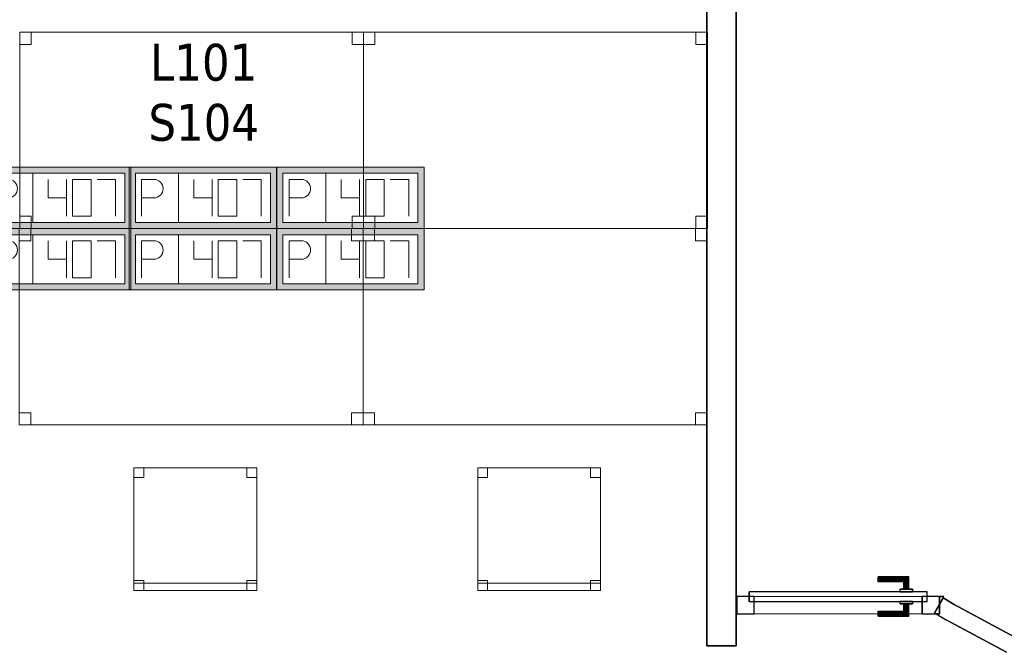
# Model space of a CAD drawing. Header units: metres. Extents: x 391.1 to 427.5, y 12.7 to 28.4.
# Tile 24 of 139: x 406.8 to 410.8, y 18.1 to 20.7. Entities that reach past the tile are written whole.
import ezdxf

# ---------------------------------------------------------------- set-up
doc = ezdxf.new("R2010")
doc.units = ezdxf.units.M
doc.layers.add('01_CARPINTERIA', color=5, linetype='Continuous', lineweight=25, true_color=0x0000ff)
doc.layers.add('01_SUELOS', color=7, linetype='Continuous', lineweight=25, true_color=0x007f00)
for name, color, linetype, lineweight in [('02_MOBILIARIO', 7, 'Continuous', 18), ('A-DETL-____-MBND', 7, 'Continuous', 18), ('A-GENM-____-OTLN', 7, 'Continuous', 18), ('A-WALL-____-MCUT', 7, 'Continuous', 25), ('A-WALL-____-OTLN', 7, 'Continuous', 25), ('E-ELEC-FIXT-IDEN', 7, 'Continuous', 30)]:
    doc.layers.add(name, color=color, linetype=linetype, lineweight=lineweight)
doc.styles.add('Tahoma_3', font='tahoma.ttf', dxfattribs={"height": 0.15})

# ---------------------------------------------------------------- blocks, each defined once
blk = doc.blocks.new('Family - Taula 140X80_P1-154633-04_ELEC_P1')
at = {"layer": 'A-DETL-____-MBND', "color": 253, "true_color": 0xaaaaaa}
for p, q in [((0, 0.8001), (0.0464, 0.8001)), ((0, 0.7501), (0, 0.8001)), ((0.0464, 0.8001), (0, 0.8001)), ((0, 0.8001), (0, 0.7501)), ((0, 0.8001), (1.4, 0.8001)), ((0, 0), (0, 0.8001)), ((1.4, 0.8001), (0, 0.8001)), ((0, 0.8001), (0, 0)), ((0.0464, 0.8001), (0.0464, 0.7501)), ((0.0464, 0.7501), (0.0464, 0.8001)), ((1.3536, 0.8001), (1.4, 0.8001)), ((1.3536, 0.7501), (1.3536, 0.8001)), ((1.4, 0.8001), (1.3536, 0.8001)), ((1.3536, 0.8001), (1.3536, 0.7501)), ((1.4, 0.8001), (1.4, 0.7501)), ((1.4, 0.7501), (1.4, 0.8001)), ((1.4, 0.8001), (1.4, 0)), ((1.4, 0), (1.4, 0.8001)), ((0.0464, 0.7501), (0, 0.7501)), ((0, 0.7501), (0.0464, 0.7501)), ((1.4, 0.7501), (1.3536, 0.7501)), ((1.3536, 0.7501), (1.4, 0.7501)), ((0, 0.05), (0.0464, 0.05)), ((0, 0), (0, 0.05)), ((0.0464, 0.05), (0, 0.05)), ((0, 0.05), (0, 0)), ((0.0464, 0.05), (0.0464, 0)), ((0.0464, 0), (0.0464, 0.05)), ((1.3536, 0.05), (1.4, 0.05)), ((1.3536, 0), (1.3536, 0.05)), ((1.4, 0.05), (1.3536, 0.05)), ((1.3536, 0.05), (1.3536, 0)), ((1.4, 0.05), (1.4, 0)), ((1.4, 0), (1.4, 0.05)), ((0, 0), (0.0464, 0)), ((1.4, 0), (0, 0)), ((0, 0), (1.4, 0)), ((1.4, 0), (1.3536, 0)), ((1.3536, 0), (1.4, 0)), ((0.0464, 0), (0, 0))]:
    blk.add_line(p, q, dxfattribs=at)
blk = doc.blocks.new('Family - Taula 140X80_P1-154743-04_ELEC_P1')
at = {"layer": 'A-DETL-____-MBND', "color": 253, "true_color": 0xaaaaaa}
for p, q in [((0, 0.8001), (1.4, 0.8001)), ((0, 0), (0, 0.8001)), ((1.4, 0.8001), (0, 0.8001)), ((0, 0.8001), (0, 0)), ((0, 0.8001), (0.0464, 0.8001)), ((0, 0.7501), (0, 0.8001)), ((0.0464, 0.8001), (0, 0.8001)), ((0, 0.8001), (0, 0.7501)), ((0.0464, 0.8001), (0.0464, 0.7501)), ((0.0464, 0.7501), (0.0464, 0.8001)), ((1.3536, 0.8001), (1.4, 0.8001)), ((1.3536, 0.7501), (1.3536, 0.8001)), ((1.4, 0.8001), (1.3536, 0.8001)), ((1.3536, 0.8001), (1.3536, 0.7501)), ((1.4, 0.8001), (1.4, 0.7501)), ((1.4, 0.7501), (1.4, 0.8001)), ((1.4, 0.8001), (1.4, 0)), ((1.4, 0), (1.4, 0.8001)), ((0.0464, 0.7501), (0, 0.7501)), ((0, 0.7501), (0.0464, 0.7501)), ((1.4, 0.7501), (1.3536, 0.7501)), ((1.3536, 0.7501), (1.4, 0.7501)), ((0, 0.05), (0.0464, 0.05)), ((0, 0), (0, 0.05)), ((0.0464, 0.05), (0, 0.05)), ((0, 0.05), (0, 0)), ((0.0464, 0.05), (0.0464, 0)), ((0.0464, 0), (0.0464, 0.05)), ((1.3536, 0.05), (1.4, 0.05)), ((1.3536, 0), (1.3536, 0.05)), ((1.4, 0.05), (1.3536, 0.05)), ((1.3536, 0.05), (1.3536, 0)), ((1.4, 0.05), (1.4, 0)), ((1.4, 0), (1.4, 0.05)), ((0, 0), (1.4, 0)), ((0.0464, 0), (0, 0)), ((0, 0), (0.0464, 0)), ((1.4, 0), (1.3536, 0)), ((1.3536, 0), (1.4, 0)), ((1.4, 0), (0, 0))]:
    blk.add_line(p, q, dxfattribs=at)
blk = doc.blocks.new('Family - Envans P1-154785-04_ELEC_P1')
at = {"layer": 'A-WALL-____-MCUT', "color": 253, "true_color": 0xaaaaaa}
for p, q in [((4.1002, 0.12), (0, 0.12)), ((0, 0.12), (0, 0)), ((4.1002, 0), (4.1002, 0.12)), ((0, 0), (4.1002, 0))]:
    blk.add_line(p, q, dxfattribs=at)
at = {"layer": 'A-WALL-____-OTLN', "color": 253, "true_color": 0xaaaaaa}
for p, q in [((4.1002, 0.12), (0, 0.12)), ((0, 0.12), (0, 0)), ((4.1002, 0), (4.1002, 0.12)), ((0, 0), (4.1002, 0))]:
    blk.add_line(p, q, dxfattribs=at)
at = {"layer": 'A-WALL-____-OTLN', "color": 253, "lineweight": 18, "true_color": 0xaaaaaa}
blk.add_line((0, 0), (4.1002, 0), dxfattribs=at)
blk = doc.blocks.new('Family - LONDR55-XX_ZZ-ARQ-CAA-M3D-Londres55-154851-04_ELEC_P1')
at = {"layer": '01_CARPINTERIA', "color": 161, "true_color": 0xaaaaff}
for p, q in [((0.5752, 0.1487), (0.5752, 0.15)), ((0.5752, 0.15), (0.5752, 0.1487)), ((0.7002, 0.15), (0.5752, 0.15)), ((0.5752, 0.145), (0.5752, 0.1487)), ((0.5752, 0.1487), (0.5752, 0.145)), ((0.6989, 0.1487), (0.5752, 0.1487)), ((0.6989, 0.1487), (0.5752, 0.1487)), ((0.5752, 0.14), (0.5752, 0.145)), ((0.5752, 0.145), (0.5752, 0.14)), ((0.6952, 0.145), (0.5752, 0.145)), ((0.6952, 0.145), (0.5752, 0.145)), ((0.5752, 0.135), (0.5752, 0.14)), ((0.5752, 0.14), (0.5752, 0.135)), ((0.5752, 0.14), (0.6902, 0.14)), ((0.6902, 0.14), (0.5752, 0.14)), ((0.5752, 0.135), (0.5752, 0.1313)), ((0.5752, 0.1313), (0.5752, 0.135)), ((0.6852, 0.135), (0.5752, 0.135)), ((0.6852, 0.135), (0.5752, 0.135)), ((0.5752, 0.1313), (0.5752, 0.13)), ((0.5752, 0.13), (0.5752, 0.1313)), ((0.6816, 0.1313), (0.5752, 0.1313)), ((0.6816, 0.1313), (0.5752, 0.1313)), ((0.6802, 0.13), (0.5752, 0.13)), ((0.6802, 0.13), (0.6816, 0.1313)), ((0.6816, 0.1313), (0.6802, 0.13)), ((0.6802, 0.1), (0.6802, 0.13)), ((0.6816, 0.1313), (0.6852, 0.135)), ((0.6852, 0.135), (0.6816, 0.1313)), ((0.6816, 0.1), (0.6816, 0.1313)), ((0.6816, 0.1), (0.6816, 0.1313)), ((0.6852, 0.135), (0.6902, 0.14)), ((0.6902, 0.14), (0.6852, 0.135)), ((0.6852, 0.1), (0.6852, 0.135)), ((0.6852, 0.1), (0.6852, 0.135)), ((0.6952, 0.145), (0.6902, 0.14)), ((0.6902, 0.14), (0.6952, 0.145)), ((0.6902, 0.14), (0.6902, 0.1)), ((0.6902, 0.1), (0.6902, 0.14)), ((0.6989, 0.1487), (0.6952, 0.145)), ((0.6952, 0.145), (0.6989, 0.1487)), ((0.6952, 0.1), (0.6952, 0.145)), ((0.6952, 0.1), (0.6952, 0.145)), ((0.7002, 0.15), (0.6989, 0.1487)), ((0.6989, 0.1487), (0.7002, 0.15)), ((0.6989, 0.1), (0.6989, 0.1487)), ((0.6989, 0.1), (0.6989, 0.1487)), ((0.7002, 0.1), (0.7002, 0.15)), ((0.7752, 0.09), (0.05, 0.09)), ((0.05, 0.09), (0.05, 0.05)), ((0.7752, 0.09), (0.05, 0.09)), ((0.05, 0.05), (0.05, 0.09)), ((0.7152, 0.1), (0.6652, 0.1)), ((0.6652, 0.1), (0.7152, 0.1)), ((0.6652, 0.09), (0.6652, 0.1)), ((0.6652, 0.09), (0.6652, 0.1)), ((0.7152, 0.09), (0.6652, 0.09)), ((0.6652, 0.09), (0.7152, 0.09)), ((0.6816, 0.1), (0.6802, 0.1)), ((0.6802, 0.1), (0.6816, 0.1)), ((0.6852, 0.1), (0.6816, 0.1)), ((0.6816, 0.1), (0.6852, 0.1)), ((0.6902, 0.1), (0.6852, 0.1)), ((0.6852, 0.1), (0.6902, 0.1)), ((0.6952, 0.1), (0.6902, 0.1)), ((0.6902, 0.1), (0.6952, 0.1)), ((0.6952, 0.1), (0.6989, 0.1)), ((0.6989, 0.1), (0.6952, 0.1)), ((0.6989, 0.1), (0.7002, 0.1)), ((0.7002, 0.1), (0.6989, 0.1)), ((0.7152, 0.09), (0.7152, 0.1)), ((0.7152, 0.1), (0.7152, 0.09)), ((0.7752, 0.05), (0.7752, 0.09)), ((0.7752, 0.05), (0.7752, 0.09)), ((0.07, 0.07), (0, 0.07)), ((0, 0.07), (0, 0)), ((0.07, 0.07), (0, 0.07)), ((0, 0), (0, 0.07)), ((0.05, 0.05), (0.7752, 0.05)), ((0.05, 0.05), (0.7752, 0.05)), ((0.07, 0), (0.07, 0.07)), ((0.07, 0), (0.07, 0.07)), ((0.6652, 0.05), (0.7152, 0.05)), ((0.7152, 0.05), (0.6652, 0.05)), ((0.6652, 0.04), (0.6652, 0.05)), ((0.6652, 0.04), (0.6652, 0.05)), ((0.7152, 0.04), (0.7152, 0.05)), ((0.7152, 0.05), (0.7152, 0.04)), ((0.8252, 0.07), (0.7552, 0.07)), ((0.7552, 0.07), (0.7552, 0)), ((0.8252, 0.07), (0.7552, 0.07)), ((0.7552, 0), (0.7552, 0.07)), ((0.8252, 0), (0.8252, 0.07)), ((0.8252, 0), (0.8252, 0.07)), ((0, 0), (0.07, 0)), ((0, 0), (0.07, 0)), ((0.5752, 0.0087), (0.5752, 0.01)), ((0.5752, 0.01), (0.5752, 0.0087)), ((0.5752, 0.01), (0.6802, 0.01)), ((0.5752, 0.005), (0.5752, 0.0087)), ((0.5752, 0.0087), (0.5752, 0.005)), ((0.5752, 0.0087), (0.6816, 0.0087)), ((0.5752, 0.0087), (0.6816, 0.0087)), ((0.5752, 0), (0.5752, 0.005)), ((0.5752, 0.005), (0.5752, 0)), ((0.5752, 0.005), (0.6852, 0.005)), ((0.5752, 0.005), (0.6852, 0.005)), ((0.5752, -0.005), (0.5752, 0)), ((0.5752, 0), (0.5752, -0.005)), ((0.6902, 0), (0.5752, 0)), ((0.5752, 0), (0.6902, 0)), ((0.6652, 0.04), (0.7152, 0.04)), ((0.7152, 0.04), (0.6652, 0.04)), ((0.6816, 0.04), (0.6802, 0.04)), ((0.6802, 0.04), (0.6816, 0.04)), ((0.6802, 0.01), (0.6802, 0.04)), ((0.6816, 0.0087), (0.6802, 0.01)), ((0.6802, 0.01), (0.6816, 0.0087)), ((0.6852, 0.04), (0.6816, 0.04)), ((0.6816, 0.04), (0.6852, 0.04)), ((0.6816, 0.0087), (0.6816, 0.04)), ((0.6816, 0.0087), (0.6816, 0.04)), ((0.6852, 0.005), (0.6816, 0.0087)), ((0.6816, 0.0087), (0.6852, 0.005)), ((0.6852, 0.04), (0.6902, 0.04)), ((0.6902, 0.04), (0.6852, 0.04)), ((0.6852, 0.005), (0.6852, 0.04)), ((0.6852, 0.005), (0.6852, 0.04)), ((0.6902, 0), (0.6852, 0.005)), ((0.6852, 0.005), (0.6902, 0)), ((0.6902, 0.04), (0.6952, 0.04)), ((0.6952, 0.04), (0.6902, 0.04)), ((0.6902, 0.04), (0.6902, 0)), ((0.6902, 0), (0.6902, 0.04)), ((0.6952, -0.005), (0.6902, 0)), ((0.6952, 0.04), (0.6989, 0.04)), ((0.6989, 0.04), (0.6952, 0.04)), ((0.6952, -0.005), (0.6952, 0.04)), ((0.6952, -0.005), (0.6952, 0.04)), ((0.6989, 0.04), (0.7002, 0.04)), ((0.7002, 0.04), (0.6989, 0.04)), ((0.6989, -0.0087), (0.6989, 0.04)), ((0.6989, -0.0087), (0.6989, 0.04)), ((0.7002, -0.01), (0.7002, 0.04)), ((0.7552, 0), (0.8252, 0)), ((0.7552, 0), (0.8252, 0)), ((0.5752, -0.005), (0.5752, -0.0087)), ((0.5752, -0.0087), (0.5752, -0.005)), ((0.5752, -0.005), (0.6952, -0.005)), ((0.5752, -0.005), (0.6952, -0.005)), ((0.5752, -0.0087), (0.5752, -0.01)), ((0.5752, -0.01), (0.5752, -0.0087)), ((0.5752, -0.0087), (0.6989, -0.0087)), ((0.5752, -0.0087), (0.6989, -0.0087)), ((0.5752, -0.01), (0.7002, -0.01)), ((0.6902, 0), (0.6952, -0.005)), ((0.6952, -0.005), (0.6989, -0.0087)), ((0.6989, -0.0087), (0.6952, -0.005)), ((0.6989, -0.0087), (0.7002, -0.01)), ((0.7002, -0.01), (0.6989, -0.0087))]:
    blk.add_line(p, q, dxfattribs=at)
blk = doc.blocks.new('Family - Porta P1-154852-04_ELEC_P1')
blk.add_blockref('Family - LONDR55-XX_ZZ-ARQ-CAA-M3D-Londres55-154851-04_ELEC_P1', (0, 0))
blk = doc.blocks.new('Family - Cadira d_Oficina_P1-154904-04_ELEC_P1')
at = {"layer": 'A-DETL-____-MBND', "color": 253, "true_color": 0xaaaaaa}
for p, q in [((0, 0.46), (0, 0.5)), ((0, 0.5), (0.04, 0.5)), ((0.04, 0.5), (0, 0.5)), ((0, 0.5), (0, 0.46)), ((0, 0.5), (0.5, 0.5)), ((0, 0), (0, 0.5)), ((0.5, 0.5), (0, 0.5)), ((0, 0.5), (0, 0)), ((0.04, 0.5), (0.04, 0.46)), ((0.04, 0.46), (0.04, 0.5)), ((0.46, 0.46), (0.46, 0.5)), ((0.46, 0.5), (0.5, 0.5)), ((0.5, 0.5), (0.46, 0.5)), ((0.46, 0.5), (0.46, 0.46)), ((0.5, 0.5), (0.5, 0.46)), ((0.5, 0.46), (0.5, 0.5)), ((0.5, 0.5), (0.5, 0)), ((0.5, 0), (0.5, 0.5)), ((0.04, 0.46), (0, 0.46)), ((0, 0.46), (0.04, 0.46)), ((0.5, 0.46), (0.46, 0.46)), ((0.46, 0.46), (0.5, 0.46)), ((0, 0), (0, 0.04)), ((0, 0.04), (0.04, 0.04)), ((0.04, 0.04), (0, 0.04)), ((0, 0.04), (0, 0)), ((0, 0), (0, 0.03)), ((0, 0.03), (0.5, 0.03)), ((0.5, 0.03), (0, 0.03)), ((0, 0.03), (0, 0)), ((0.5, 0), (0, 0)), ((0, 0), (0.5, 0)), ((0.04, 0), (0, 0)), ((0, 0), (0.04, 0)), ((0.5, 0), (0, 0)), ((0, 0), (0.5, 0)), ((0.04, 0.04), (0.04, 0)), ((0.04, 0), (0.04, 0.04)), ((0.46, 0), (0.46, 0.04)), ((0.46, 0.04), (0.5, 0.04)), ((0.5, 0.04), (0.46, 0.04)), ((0.46, 0.04), (0.46, 0)), ((0.5, 0), (0.46, 0)), ((0.5, 0.04), (0.5, 0)), ((0.5, 0), (0.5, 0.04)), ((0.5, 0.03), (0.5, 0)), ((0.5, 0), (0.5, 0.03)), ((0.46, 0), (0.5, 0))]:
    blk.add_line(p, q, dxfattribs=at)
blk = doc.blocks.new('Family - Envans P1-154955-04_ELEC_P1')
at = {"layer": 'A-WALL-____-MCUT', "color": 253, "true_color": 0xaaaaaa}
for p, q in [((0.8435, 0.07), (0.8435, 0)), ((0.8458, 0.07), (0.8435, 0.07)), ((0.8458, 0), (0.8458, 0.07)), ((0.0183, 0.0311), (0, 0)), ((0, 0), (0.0183, 0)), ((0.0183, 0), (0.0183, 0.0311)), ((0.8435, 0), (0.8458, 0))]:
    blk.add_line(p, q, dxfattribs=at)
at = {"layer": 'A-WALL-____-OTLN', "color": 253, "true_color": 0xaaaaaa}
for p, q in [((0.8435, 0.07), (0.8435, 0)), ((0.8435, 0.07), (0.8458, 0.07)), ((0.8458, 0.07), (0.8458, 0)), ((0.0183, 0.0311), (0, 0)), ((0.0183, 0), (0, 0)), ((0.0183, 0), (0.0183, 0.0311)), ((0.8458, 0), (0.8435, 0))]:
    blk.add_line(p, q, dxfattribs=at)
at = {"layer": 'A-WALL-____-OTLN', "color": 253, "lineweight": 18, "true_color": 0xaaaaaa}
blk.add_line((0, 0), (0.8458, 0), dxfattribs=at)
blk = doc.blocks.new('Family - Vano de puerta P1-154957-04_ELEC_P1')
at = {"layer": 'A-GENM-____-OTLN', "color": 253, "true_color": 0xaaaaaa}
for p, q in [((409.7493, 18.3096), (409.7493, 18.2396)), ((410.5745, 18.3096), (409.7493, 18.3096)), ((409.7493, 18.3096), (409.7493, 18.2396)), ((409.7493, 18.3096), (410.5745, 18.3096)), ((410.5745, 18.2396), (410.5745, 18.3096)), ((410.5745, 18.3096), (410.5745, 18.2396)), ((409.7493, 18.2396), (410.5745, 18.2396)), ((410.5745, 18.2396), (409.7493, 18.2396))]:
    blk.add_line(p, q, dxfattribs=at)
blk = doc.blocks.new('Family - Envans P1-155028-04_ELEC_P1')
at = {"layer": 'A-WALL-____-MCUT', "color": 253, "true_color": 0xaaaaaa}
for p, q in [((0.0355, 0.8037), (0.0202, 0.7777)), ((0.0799, 0.7765), (0.0355, 0.8037)), ((0.0202, 0.7777), (0.0202, 0.7388)), ((0.3246, 0.6443), (0.0799, 0.7765)), ((0.0202, 0.7388), (0.0074, 0.7388)), ((0.0074, 0.7388), (0.045, 0.7158)), ((0.045, 0.7158), (0.2929, 0.5819))]:
    blk.add_line(p, q, dxfattribs=at)
at = {"layer": 'A-WALL-____-OTLN', "color": 253, "true_color": 0xaaaaaa}
for p, q in [((0.0355, 0.8037), (0, 0.7433)), ((0.0355, 0.8037), (0.0799, 0.7765)), ((0, 0.7433), (0.0202, 0.7777)), ((0.0202, 0.7777), (0.0202, 0.7388)), ((0.0799, 0.7765), (0.3246, 0.6443)), ((0.0074, 0.7388), (0, 0.7433)), ((0, 0.7433), (0.045, 0.7158)), ((0.0202, 0.7388), (0.0074, 0.7388)), ((0.2929, 0.5819), (0.045, 0.7158))]:
    blk.add_line(p, q, dxfattribs=at)
blk = doc.blocks.new('Family - LONDR55-XX_ZZ-ARQ-CAA-M3D-Londres55-155045-04_ELEC_P1')
at = {"layer": '01_SUELOS', "color": 9, "true_color": 0xaad4aa}
for p, q in [((11.3298, 4.9888), (11.3298, 8.989)), ((11.3298, 8.989), (11.3298, 4.9888)), ((11.4498, 8.0556), (11.4498, 4.9888)), ((11.4498, 4.9888), (11.4498, 8.0556)), ((11.4498, 4.9888), (11.3298, 4.9888)), ((11.3298, 4.9888), (11.4498, 4.9888))]:
    blk.add_line(p, q, dxfattribs=at)
blk = doc.blocks.new('Family - Cadira d_Oficina_P1-155129-04_ELEC_P1')
at = {"layer": 'A-DETL-____-MBND', "color": 253, "true_color": 0xaaaaaa}
for p, q in [((0, 0.46), (0, 0.5)), ((0, 0.5), (0.04, 0.5)), ((0.04, 0.5), (0, 0.5)), ((0, 0.5), (0, 0.46)), ((0, 0.5), (0.5, 0.5)), ((0, 0), (0, 0.5)), ((0.5, 0.5), (0, 0.5)), ((0, 0.5), (0, 0)), ((0.04, 0.5), (0.04, 0.46)), ((0.04, 0.46), (0.04, 0.5)), ((0.46, 0.46), (0.46, 0.5)), ((0.46, 0.5), (0.5, 0.5)), ((0.5, 0.5), (0.46, 0.5)), ((0.46, 0.5), (0.46, 0.46)), ((0.5, 0.5), (0.5, 0.46)), ((0.5, 0.46), (0.5, 0.5)), ((0.5, 0.5), (0.5, 0)), ((0.5, 0), (0.5, 0.5)), ((0.04, 0.46), (0, 0.46)), ((0, 0.46), (0.04, 0.46)), ((0.5, 0.46), (0.46, 0.46)), ((0.46, 0.46), (0.5, 0.46)), ((0, 0), (0, 0.04)), ((0, 0.04), (0.04, 0.04)), ((0.04, 0.04), (0, 0.04)), ((0, 0.04), (0, 0)), ((0, 0), (0, 0.03)), ((0, 0.03), (0.5, 0.03)), ((0.5, 0.03), (0, 0.03)), ((0, 0.03), (0, 0)), ((0.5, 0), (0, 0)), ((0, 0), (0.5, 0)), ((0.04, 0), (0, 0)), ((0, 0), (0.04, 0)), ((0.5, 0), (0, 0)), ((0, 0), (0.5, 0)), ((0.04, 0.04), (0.04, 0)), ((0.04, 0), (0.04, 0.04)), ((0.46, 0), (0.46, 0.04)), ((0.46, 0.04), (0.5, 0.04)), ((0.5, 0.04), (0.46, 0.04)), ((0.46, 0.04), (0.46, 0)), ((0.5, 0), (0.46, 0)), ((0.5, 0.04), (0.5, 0)), ((0.5, 0), (0.5, 0.04)), ((0.5, 0.03), (0.5, 0)), ((0.5, 0), (0.5, 0.03)), ((0.46, 0), (0.5, 0))]:
    blk.add_line(p, q, dxfattribs=at)
blk = doc.blocks.new('Family - Taula 140X80_P1-155148-04_ELEC_P1')
at = {"layer": 'A-DETL-____-MBND', "color": 253, "true_color": 0xaaaaaa}
for p, q in [((0, 0.8001), (1.4, 0.8001)), ((0, 0), (0, 0.8001)), ((1.4, 0.8001), (0, 0.8001)), ((0, 0.8001), (0, 0)), ((0, 0.8001), (0.0464, 0.8001)), ((0, 0.7501), (0, 0.8001)), ((0.0464, 0.8001), (0, 0.8001)), ((0, 0.8001), (0, 0.7501)), ((0.0464, 0.8001), (0.0464, 0.7501)), ((0.0464, 0.7501), (0.0464, 0.8001)), ((1.3536, 0.8001), (1.4, 0.8001)), ((1.3536, 0.7501), (1.3536, 0.8001)), ((1.4, 0.8001), (1.3536, 0.8001)), ((1.3536, 0.8001), (1.3536, 0.7501)), ((1.4, 0.8001), (1.4, 0)), ((1.4, 0), (1.4, 0.8001)), ((1.4, 0.8001), (1.4, 0.7501)), ((1.4, 0.7501), (1.4, 0.8001)), ((0.0464, 0.7501), (0, 0.7501)), ((0, 0.7501), (0.0464, 0.7501)), ((1.4, 0.7501), (1.3536, 0.7501)), ((1.3536, 0.7501), (1.4, 0.7501)), ((0, 0.05), (0.0464, 0.05)), ((0, 0), (0, 0.05)), ((0.0464, 0.05), (0, 0.05)), ((0, 0.05), (0, 0)), ((0.0464, 0.05), (0.0464, 0)), ((0.0464, 0), (0.0464, 0.05)), ((1.3536, 0.05), (1.4, 0.05)), ((1.3536, 0), (1.3536, 0.05)), ((1.4, 0.05), (1.3536, 0.05)), ((1.3536, 0.05), (1.3536, 0)), ((1.4, 0.05), (1.4, 0)), ((1.4, 0), (1.4, 0.05)), ((1.4, 0), (0, 0)), ((0, 0), (1.4, 0)), ((0, 0), (0.0464, 0)), ((1.4, 0), (1.3536, 0)), ((1.3536, 0), (1.4, 0)), ((0.0464, 0), (0, 0))]:
    blk.add_line(p, q, dxfattribs=at)
blk = doc.blocks.new('Family - Taula 140X80_P1-155283-04_ELEC_P1')
at = {"layer": 'A-DETL-____-MBND', "color": 253, "true_color": 0xaaaaaa}
for p, q in [((0, 0.8001), (0.0464, 0.8001)), ((0, 0.7501), (0, 0.8001)), ((0.0464, 0.8001), (0, 0.8001)), ((0, 0.8001), (0, 0.7501)), ((0, 0.8001), (1.4, 0.8001)), ((0, 0), (0, 0.8001)), ((1.4, 0.8001), (0, 0.8001)), ((0, 0.8001), (0, 0)), ((0.0464, 0.8001), (0.0464, 0.7501)), ((0.0464, 0.7501), (0.0464, 0.8001)), ((1.3536, 0.8001), (1.4, 0.8001)), ((1.3536, 0.7501), (1.3536, 0.8001)), ((1.4, 0.8001), (1.3536, 0.8001)), ((1.3536, 0.8001), (1.3536, 0.7501)), ((1.4, 0.8001), (1.4, 0)), ((1.4, 0), (1.4, 0.8001)), ((1.4, 0.8001), (1.4, 0.7501)), ((1.4, 0.7501), (1.4, 0.8001)), ((0.0464, 0.7501), (0, 0.7501)), ((0, 0.7501), (0.0464, 0.7501)), ((1.4, 0.7501), (1.3536, 0.7501)), ((1.3536, 0.7501), (1.4, 0.7501)), ((0, 0.05), (0.0464, 0.05)), ((0, 0), (0, 0.05)), ((0.0464, 0.05), (0, 0.05)), ((0, 0.05), (0, 0)), ((0.0464, 0.05), (0.0464, 0)), ((0.0464, 0), (0.0464, 0.05)), ((1.3536, 0.05), (1.4, 0.05)), ((1.3536, 0), (1.3536, 0.05)), ((1.4, 0.05), (1.3536, 0.05)), ((1.3536, 0.05), (1.3536, 0)), ((1.4, 0.05), (1.4, 0)), ((1.4, 0), (1.4, 0.05)), ((0, 0), (1.4, 0)), ((0.0464, 0), (0, 0)), ((0, 0), (0.0464, 0)), ((1.4, 0), (1.3536, 0)), ((1.3536, 0), (1.4, 0)), ((1.4, 0), (0, 0))]:
    blk.add_line(p, q, dxfattribs=at)
blk = doc.blocks.new('LONDR55-XX_ZZ-ARQ-CAA-M3D-Londres55_ifc-1-04_ELEC_P1')
at = {"layer": '01_CARPINTERIA', "color": 253, "lineweight": 18, "true_color": 0xaaaaaa}
blk.add_blockref('Family - Porta P1-154852-04_ELEC_P1', (409.7493, 18.2396), dxfattribs=at)
at = {"layer": '01_SUELOS', "color": 253, "lineweight": 18, "true_color": 0xaaaaaa}
blk.add_blockref('Family - LONDR55-XX_ZZ-ARQ-CAA-M3D-Londres55-155045-04_ELEC_P1', (398.2972, 13.1206), dxfattribs=at)
at = {"layer": '02_MOBILIARIO', "color": 253, "lineweight": 18, "true_color": 0xaaaaaa}
for name, p in [('Family - Taula 140X80_P1-154633-04_ELEC_P1', (406.8291, 19.8087)), ('Family - Taula 140X80_P1-155283-04_ELEC_P1', (408.2292, 19.8087)), ('Family - Taula 140X80_P1-154743-04_ELEC_P1', (406.8269, 19.0087)), ('Family - Taula 140X80_P1-155148-04_ELEC_P1', (408.227, 19.0087)), ('Family - Cadira d_Oficina_P1-154904-04_ELEC_P1', (407.2939, 18.3347)), ('Family - Cadira d_Oficina_P1-155129-04_ELEC_P1', (408.6939, 18.3347))]:
    blk.add_blockref(name, p, dxfattribs=at)
at = {"layer": 'A-GENM-____-OTLN', "color": 253, "lineweight": 18, "true_color": 0xaaaaaa}
blk.add_blockref('Family - Vano de puerta P1-154957-04_ELEC_P1', (0, 0), dxfattribs=at)
at = {"layer": 'A-WALL-____-OTLN', "color": 253, "lineweight": 18, "true_color": 0xaaaaaa}
for name, p, rotation in [('Family - Envans P1-154785-04_ELEC_P1', (409.747, 18.1095), 90), ('Family - Envans P1-154955-04_ELEC_P1', (410.5927, 18.3096), 180)]:
    blk.add_blockref(name, p, dxfattribs=dict(at, rotation=rotation))
blk.add_blockref('Family - Envans P1-155028-04_ELEC_P1', (410.5542, 17.5008), dxfattribs=at)
blk = doc.blocks.new('ZYR_05_02_05 PT 4COL Terra - 07 PT Terra _4SC-2SAI-2VD_-903815-04_ELEC_P1')
at = {"layer": 'A-DETL-____-MBND', "true_color": 0x3c0aff}
h = blk.add_hatch(color=180, dxfattribs=at)
h.paths.add_polyline_path([(0.0222, -0.125), (0.6222, -0.125), (0.6222, 0.125), (0.0222, 0.125)])
h.paths.add_polyline_path([(0.0472, -0.1), (0.0472, 0.1), (0.5972, 0.1), (0.5972, -0.1)])
at = {"layer": 'A-DETL-____-MBND', "color": 180, "true_color": 0x3c0aff}
for p, q in [((0.6222, 0.125), (0.0222, 0.125)), ((0.0222, 0.125), (0.0222, -0.125)), ((0.0222, 0.125), (0.6222, 0.125)), ((0.0222, 0.125), (0.0222, -0.125)), ((0.6222, -0.125), (0.6222, 0.125)), ((0.6222, 0.125), (0.6222, -0.125)), ((0.0472, -0.1), (0.0472, 0.1)), ((0.0472, 0.1), (0.5972, 0.1)), ((0.0472, 0.1), (0.5972, 0.1)), ((0.0472, -0.1), (0.0472, 0.1)), ((0.2222, 0.1), (0.2222, -0.1)), ((0.5972, 0.1), (0.5972, -0.1)), ((0.5972, 0.1), (0.5972, -0.1)), ((0.0722, 0.075), (0.1222, 0.0754)), ((0.0722, 0.075), (0.0722, -0.075)), ((0.2847, 0.075), (0.2847, 0)), ((0.3597, 0.075), (0.3597, -0.075)), ((0.4597, 0.075), (0.3847, 0.075)), ((0.3847, 0.075), (0.3847, -0.075)), ((0.4597, -0.075), (0.4597, 0.075)), ((0.4847, 0.075), (0.5597, 0.075)), ((0.5597, 0.075), (0.5597, -0.075)), ((0.0722, 0), (0.1222, 0)), ((0.2847, 0), (0.3597, 0)), ((0.3847, -0.075), (0.4597, -0.075)), ((0.5972, -0.1), (0.0472, -0.1)), ((0.5972, -0.1), (0.0472, -0.1)), ((0.0222, -0.125), (0.6222, -0.125)), ((0.6222, -0.125), (0.0222, -0.125))]:
    blk.add_line(p, q, dxfattribs=at)
blk.add_arc((0.1222, 0.0377), 0.0377, 270, 90, dxfattribs=at)
blk = doc.blocks.new('ZYR_05_02_05 PT 4COL Terra - 07 PT Terra _4SC-2SAI-2VD_-903806-04_ELEC_P1')
at = {"layer": 'A-DETL-____-MBND', "true_color": 0x3c0aff}
h = blk.add_hatch(color=180, dxfattribs=at)
h.paths.add_polyline_path([(-0.3585, -0.125), (0.2415, -0.125), (0.2415, 0.125), (-0.3585, 0.125)])
h.paths.add_polyline_path([(-0.3335, -0.1), (-0.3335, 0.1), (0.2165, 0.1), (0.2165, -0.1)])
at = {"layer": 'A-DETL-____-MBND', "color": 180, "true_color": 0x3c0aff}
for p, q in [((0.2415, 0.125), (-0.3585, 0.125)), ((-0.3585, 0.125), (-0.3585, -0.125)), ((-0.3585, 0.125), (0.2415, 0.125)), ((-0.3585, 0.125), (-0.3585, -0.125)), ((0.2415, -0.125), (0.2415, 0.125)), ((0.2415, 0.125), (0.2415, -0.125)), ((-0.3335, -0.1), (-0.3335, 0.1)), ((-0.3335, 0.1), (0.2165, 0.1)), ((-0.3335, 0.1), (0.2165, 0.1)), ((-0.3335, -0.1), (-0.3335, 0.1)), ((-0.1585, 0.1), (-0.1585, -0.1)), ((0.2165, 0.1), (0.2165, -0.1)), ((0.2165, 0.1), (0.2165, -0.1)), ((-0.3085, 0.075), (-0.2585, 0.0754)), ((-0.3085, 0.075), (-0.3085, -0.075)), ((-0.096, 0.075), (-0.096, 0)), ((-0.021, 0.075), (-0.021, -0.075)), ((0.079, 0.075), (0.004, 0.075)), ((0.004, 0.075), (0.004, -0.075)), ((0.079, -0.075), (0.079, 0.075)), ((0.104, 0.075), (0.179, 0.075)), ((0.179, 0.075), (0.179, -0.075)), ((-0.3085, 0), (-0.2585, 0)), ((-0.096, 0), (-0.021, 0)), ((0.004, -0.075), (0.079, -0.075)), ((0.2165, -0.1), (-0.3335, -0.1)), ((0.2165, -0.1), (-0.3335, -0.1)), ((-0.3585, -0.125), (0.2415, -0.125)), ((0.2415, -0.125), (-0.3585, -0.125))]:
    blk.add_line(p, q, dxfattribs=at)
blk.add_arc((-0.2585, 0.0377), 0.0377, 270, 90, dxfattribs=at)
blk = doc.blocks.new('ZYR_05_02_05 PT 4COL Terra - 07 PT Terra _4SC-2SAI-2VD_-903816-04_ELEC_P1')
at = {"layer": 'A-DETL-____-MBND', "true_color": 0x3c0aff}
h = blk.add_hatch(color=180, dxfattribs=at)
h.paths.add_polyline_path([(-0.7316, -0.125), (-0.1316, -0.125), (-0.1316, 0.125), (-0.7316, 0.125)])
h.paths.add_polyline_path([(-0.7066, -0.1), (-0.7066, 0.1), (-0.1566, 0.1), (-0.1566, -0.1)])
at = {"layer": 'A-DETL-____-MBND', "color": 180, "true_color": 0x3c0aff}
for p, q in [((-0.1316, 0.125), (-0.7316, 0.125)), ((-0.7316, 0.125), (-0.7316, -0.125)), ((-0.7316, 0.125), (-0.1316, 0.125)), ((-0.7316, 0.125), (-0.7316, -0.125)), ((-0.1316, -0.125), (-0.1316, 0.125)), ((-0.1316, 0.125), (-0.1316, -0.125)), ((-0.7066, -0.1), (-0.7066, 0.1)), ((-0.7066, 0.1), (-0.1566, 0.1)), ((-0.7066, 0.1), (-0.1566, 0.1)), ((-0.7066, -0.1), (-0.7066, 0.1)), ((-0.5316, 0.1), (-0.5316, -0.1)), ((-0.1566, 0.1), (-0.1566, -0.1)), ((-0.1566, 0.1), (-0.1566, -0.1)), ((-0.6816, 0.075), (-0.6316, 0.0754)), ((-0.6816, 0.075), (-0.6816, -0.075)), ((-0.4691, 0.075), (-0.4691, 0)), ((-0.3941, 0.075), (-0.3941, -0.075)), ((-0.2941, 0.075), (-0.3691, 0.075)), ((-0.3691, 0.075), (-0.3691, -0.075)), ((-0.2941, -0.075), (-0.2941, 0.075)), ((-0.2691, 0.075), (-0.1941, 0.075)), ((-0.1941, 0.075), (-0.1941, -0.075)), ((-0.6816, 0), (-0.6316, 0)), ((-0.4691, 0), (-0.3941, 0)), ((-0.3691, -0.075), (-0.2941, -0.075)), ((-0.1566, -0.1), (-0.7066, -0.1)), ((-0.1566, -0.1), (-0.7066, -0.1)), ((-0.7316, -0.125), (-0.1316, -0.125)), ((-0.1316, -0.125), (-0.7316, -0.125))]:
    blk.add_line(p, q, dxfattribs=at)
blk.add_arc((-0.6316, 0.0377), 0.0377, 270, 90, dxfattribs=at)
blk = doc.blocks.new('ZYR_05_02_05 PT 4COL Terra - 07 PT Terra _4SC-2SAI-2VD_-V1-04_ELEC_P1')
at = {"layer": 'A-DETL-____-MBND', "true_color": 0x3c0aff}
h = blk.add_hatch(color=180, dxfattribs=at)
h.paths.add_polyline_path([(0.0222, -0.125), (0.6222, -0.125), (0.6222, 0.125), (0.0222, 0.125)])
h.paths.add_polyline_path([(0.0472, -0.1), (0.0472, 0.1), (0.5972, 0.1), (0.5972, -0.1)])
at = {"layer": 'A-DETL-____-MBND', "color": 180, "true_color": 0x3c0aff}
for p, q in [((0.6222, 0.125), (0.0222, 0.125)), ((0.0222, 0.125), (0.0222, -0.125)), ((0.0222, 0.125), (0.6222, 0.125)), ((0.0222, 0.125), (0.0222, -0.125)), ((0.6222, -0.125), (0.6222, 0.125)), ((0.6222, 0.125), (0.6222, -0.125)), ((0.0472, -0.1), (0.0472, 0.1)), ((0.0472, 0.1), (0.5972, 0.1)), ((0.0472, 0.1), (0.5972, 0.1)), ((0.0472, -0.1), (0.0472, 0.1)), ((0.2222, 0.1), (0.2222, -0.1)), ((0.5972, 0.1), (0.5972, -0.1)), ((0.5972, 0.1), (0.5972, -0.1)), ((0.0722, 0.075), (0.1222, 0.0754)), ((0.0722, 0.075), (0.0722, -0.075)), ((0.2847, 0.075), (0.2847, 0)), ((0.3597, 0.075), (0.3597, -0.075)), ((0.4597, 0.075), (0.3847, 0.075)), ((0.3847, 0.075), (0.3847, -0.075)), ((0.4597, -0.075), (0.4597, 0.075)), ((0.4847, 0.075), (0.5597, 0.075)), ((0.5597, 0.075), (0.5597, -0.075)), ((0.0722, 0), (0.1222, 0)), ((0.2847, 0), (0.3597, 0)), ((0.3847, -0.075), (0.4597, -0.075)), ((0.5972, -0.1), (0.0472, -0.1)), ((0.5972, -0.1), (0.0472, -0.1)), ((0.0222, -0.125), (0.6222, -0.125)), ((0.6222, -0.125), (0.0222, -0.125))]:
    blk.add_line(p, q, dxfattribs=at)
blk.add_arc((0.1222, 0.0377), 0.0377, 270, 90, dxfattribs=at)

msp = doc.modelspace()

# ---------------------------------------------------------------- block references
at = {"lineweight": 5}
msp.add_blockref('LONDR55-XX_ZZ-ARQ-CAA-M3D-Londres55_ifc-1-04_ELEC_P1', (0, 0), dxfattribs=at)
at = {"layer": 'A-DETL-____-MBND', "color": 180, "true_color": 0x3c0aff}
for name, p in [('ZYR_05_02_05 PT 4COL Terra - 07 PT Terra _4SC-2SAI-2VD_-903816-04_ELEC_P1', (407.4133, 19.9337)), ('ZYR_05_02_05 PT 4COL Terra - 07 PT Terra _4SC-2SAI-2VD_-903806-04_ELEC_P1', (407.6333, 19.9337)), ('ZYR_05_02_05 PT 4COL Terra - 07 PT Terra _4SC-2SAI-2VD_-903815-04_ELEC_P1', (407.8533, 19.9337)), ('ZYR_05_02_05 PT 4COL Terra - 07 PT Terra _4SC-2SAI-2VD_-903816-04_ELEC_P1', (407.4133, 19.6837)), ('ZYR_05_02_05 PT 4COL Terra - 07 PT Terra _4SC-2SAI-2VD_-903806-04_ELEC_P1', (407.6333, 19.6837)), ('ZYR_05_02_05 PT 4COL Terra - 07 PT Terra _4SC-2SAI-2VD_-V1-04_ELEC_P1', (407.8533, 19.6837))]:
    msp.add_blockref(name, p, dxfattribs=at)

# ---------------------------------------------------------------- next in the draw order: texts
at = {"layer": 'E-ELEC-FIXT-IDEN', "char_height": 0.15, "attachment_point": 1, "style": 'Tahoma_3', "bg_fill": 3, "box_fill_scale": 1.25, "bg_fill_color": 256, "bg_fill_true_color": 13158600, "bg_fill_transparency": 0}
for s, insert, width in [('L101', (407.3597, 20.5613), 0.517088), ('S104', (407.3531, 20.3166), 0.533122)]:
    msp.add_mtext(s, dxfattribs=dict(at, insert=insert, width=width))

doc.saveas('drawing.dxf')
